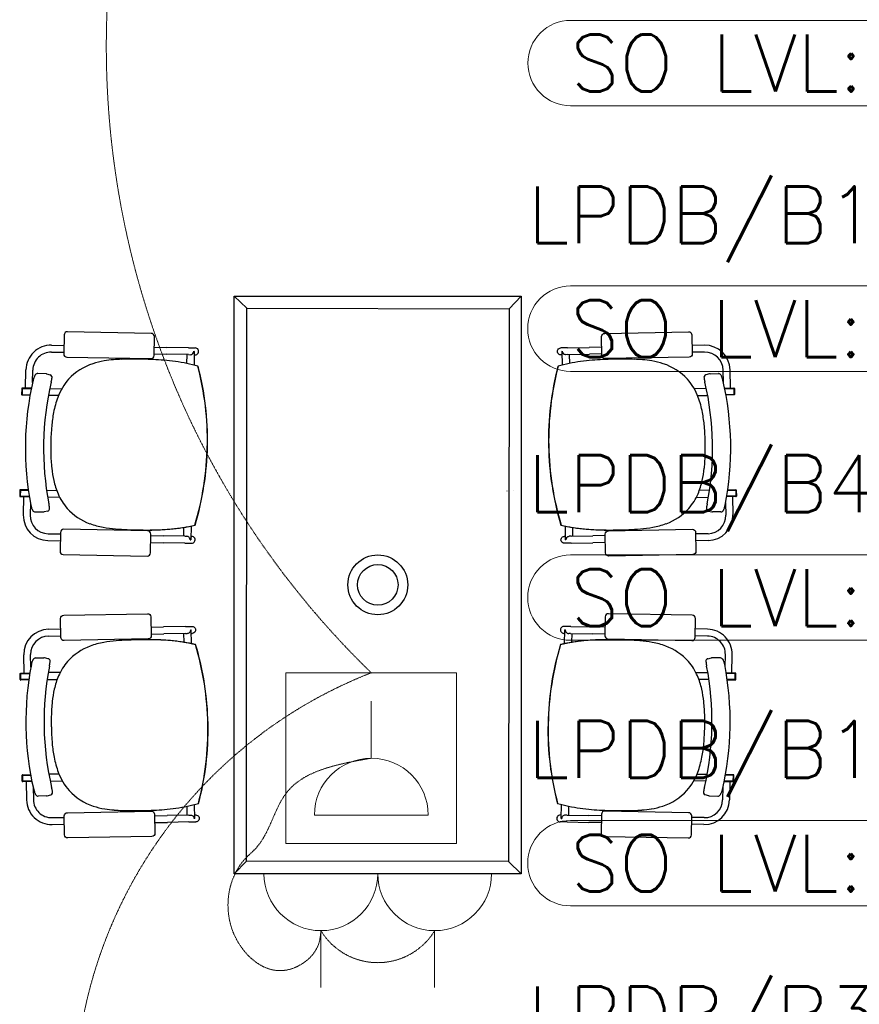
# Model space of a CAD drawing. Header units: millimetres. Extents: x -11575 to 52845, y -36266 to 23021.
# Tile 15 of 184: x 1837 to 4050, y 8050 to 10645. Entities that reach past the tile are written whole.
import ezdxf
from ezdxf.enums import TextEntityAlignment as Align

# ---------------------------------------------------------------- set-up
doc = ezdxf.new("R2010")
doc.units = ezdxf.units.MM
doc.header["$MEASUREMENT"] = 0
doc.linetypes.add('HIDDENX2', pattern=[0.75, 0.5, -0.25])
doc.layers.get('0').update_dxf_attribs({"lineweight": 5})
doc.layers.add('ELEC-SO-LVL-TAG', color=7, linetype='Continuous')
doc.layers.add('GREY SCALE', color=9, linetype='Continuous', true_color=0x808080)
for name, color, linetype, lineweight, true_color in [('GREYSCALE', 9, 'Continuous', 0, 0x808080), ('M-MEP-ELPR-CKT', 7, 'HIDDENX2', 20, 0x960000), ('M-MEP-ELPR-SOCKET', 5, 'Continuous', 20, 0x0000ff)]:
    doc.layers.add(name, color=color, linetype=linetype, lineweight=lineweight, true_color=true_color)
doc.layers.add('M-MEP-ELLG-TEXT', color=7, linetype='Continuous', lineweight=20)
doc.styles.add('ROMANS-100', font='romans.shx')
doc.styles.get("Standard").update_dxf_attribs({"font": 'romans.shx'})

# ---------------------------------------------------------------- blocks, each defined once
blk = doc.blocks.new('FLOOR PLAN')
at = {"layer": 'GREYSCALE', "color": 0, "lineweight": -2}
for p, q in [((2402.4, 9916.9), (2435.9, 9884.8)), ((3159.3, 9916.9), (3127.2, 9883.5)), ((1954, 9814.3), (1953, 9764.7)), ((2183.7, 9818.5), (1962.7, 9822.7)), ((2191.2, 9760.2), (2192.1, 9809.8)), ((3371.9, 9760.2), (3371, 9809.8)), ((3379.4, 9818.5), (3600.5, 9822.7)), ((3609.2, 9814.3), (3610.1, 9764.7)), ((1920.8, 9787.3), (1953.4, 9786.7)), ((3642.3, 9787.3), (3609.7, 9786.7)), ((1920.5, 9769.1), (1953.1, 9768.5)), ((2191.2, 9764.1), (2224.4, 9763.4)), ((2191.6, 9782.2), (2224.7, 9781.6)), ((2281.5, 9762.4), (2224.4, 9763.4)), ((2281.8, 9780.5), (2224.7, 9781.6)), ((2277.4, 9762.4), (2277, 9739.2)), ((2281.5, 9762.4), (2286.4, 9762.3)), ((2281.8, 9780.5), (2299.8, 9780.2)), ((2295.7, 9771.2), (2295.7, 9771.2)), ((2297.1, 9771.1), (2295.7, 9771.2)), ((2297.1, 9771), (2296.4, 9734.8)), ((2297, 9762.1), (2299.5, 9762)), ((2297.1, 9771), (2297.1, 9771)), ((3281.3, 9780.5), (3263.3, 9780.2)), ((3266.2, 9762.1), (3263.6, 9762)), ((3266, 9771.1), (3267.4, 9771.2)), ((3266, 9771), (3266.7, 9734.8)), ((3266, 9771), (3266, 9771)), ((3267.4, 9771.2), (3267.4, 9771.2)), ((3281.6, 9762.4), (3276.7, 9762.3)), ((3281.3, 9780.5), (3338.4, 9781.6)), ((3281.6, 9762.4), (3338.7, 9763.4)), ((3285.7, 9762.4), (3286.1, 9739.2)), ((3371.5, 9782.2), (3338.4, 9781.6)), ((3371.9, 9764.1), (3338.7, 9763.4)), ((3642.6, 9769.1), (3610, 9768.5)), ((1961.4, 9756), (2182.5, 9751.8)), ((2306.7, 9731.9), (2306.7, 9731.9)), ((2307.1, 9731.9), (2307.1, 9731.9)), ((3256, 9731.9), (3256, 9731.9)), ((3256.4, 9731.9), (3256.4, 9731.9)), ((3601.7, 9756), (3380.6, 9751.8)), ((1852.5, 9674), (1853.4, 9722.3)), ((1870.9, 9688.9), (1871.5, 9721.9)), ((1906.2, 9712), (1884.2, 9712.4)), ((1906.2, 9712), (1906.2, 9712)), ((1907.9, 9711.7), (1917.5, 9709.1)), ((3655.2, 9711.7), (3645.6, 9709.1)), ((3656.9, 9712), (3678.9, 9712.4)), ((3656.9, 9712), (3656.9, 9712)), ((3692.2, 9688.9), (3691.6, 9721.9)), ((3710.6, 9674), (3709.7, 9722.3)), ((1919.8, 9689.7), (1919.8, 9689.7)), ((3643.4, 9689.7), (3643.4, 9689.7)), ((1842.1, 9673), (1841.8, 9657.3)), ((1843.3, 9673), (1843, 9657.3)), ((1843, 9657.2), (1843.3, 9657.2)), ((1843, 9656.1), (1864.2, 9655.7)), ((1867.6, 9673.8), (1843.3, 9674.2)), ((1843.6, 9673), (1843.3, 9657.2)), ((1867.4, 9672.6), (1843.3, 9673)), ((1843.3, 9657.2), (1864.4, 9656.8)), ((1843.6, 9673), (1867.4, 9672.6)), ((1939.1, 9654.3), (1912.4, 9654.8)), ((1916, 9672.8), (1947.7, 9672.3)), ((3647.1, 9672.8), (3615.4, 9672.3)), ((3624, 9654.3), (3650.7, 9654.8)), ((3695.5, 9673.8), (3719.8, 9674.2)), ((3719.5, 9673), (3695.7, 9672.6)), ((3695.7, 9672.6), (3719.8, 9673)), ((3719.8, 9657.2), (3698.7, 9656.8)), ((3720.1, 9656.1), (3699, 9655.7)), ((3719.5, 9673), (3719.8, 9657.2)), ((3719.8, 9673), (3720.1, 9657.3)), ((3720.1, 9657.2), (3719.8, 9657.2)), ((3721, 9673), (3721.3, 9657.3)), ((2331.6, 9522), (2331.5, 9522)), ((2331.5, 9522), (2331.6, 9522)), ((2331.5, 9522), (2331.5, 9522)), ((2331.6, 9522), (2332, 9522)), ((2331.6, 9522), (2332, 9522)), ((2331.6, 9522), (2331.6, 9522)), ((2332, 9522), (2332, 9522)), ((3231.5, 9522), (3231.1, 9522)), ((3231.1, 9522), (3231.1, 9522)), ((3231.5, 9522), (3231.1, 9522)), ((3231.5, 9522), (3231.6, 9522)), ((3231.6, 9522), (3231.5, 9522)), ((3231.5, 9522), (3231.5, 9522)), ((3231.6, 9522), (3231.6, 9522)), ((1837.1, 9405.2), (1836.8, 9389.5)), ((1838.3, 9405.2), (1838, 9389.4)), ((1859.4, 9406), (1838.3, 9406.4)), ((1838.6, 9405.2), (1838.3, 9389.4)), ((1859.6, 9404.8), (1838.3, 9405.2)), ((1838.6, 9405.2), (1859.6, 9404.8)), ((1907.7, 9405.1), (1934.3, 9404.6)), ((3121.4, 9403.4), (3121.7, 9403.4)), ((3139.2, 9403.8), (3139.6, 9403.8)), ((3655.4, 9405.1), (3628.8, 9404.6)), ((3724.5, 9405.2), (3703.5, 9404.8)), ((3703.5, 9404.8), (3724.8, 9405.2)), ((3703.7, 9406), (3724.8, 9406.4)), ((3724.5, 9405.2), (3724.8, 9389.4)), ((3724.8, 9405.2), (3725.1, 9389.4)), ((3726, 9405.2), (3726.3, 9389.5)), ((1838, 9389.4), (1838.3, 9389.4)), ((1838, 9388.2), (1862.2, 9387.8)), ((1838.3, 9389.4), (1862, 9389)), ((1847.1, 9388.1), (1846.2, 9339.8)), ((1865, 9372.1), (1864.4, 9339.5)), ((1942.3, 9386.3), (1910.6, 9386.9)), ((3620.8, 9386.3), (3652.5, 9386.9)), ((3698.1, 9372.1), (3698.8, 9339.5)), ((3725.1, 9388.2), (3700.9, 9387.8)), ((3724.8, 9389.4), (3701.1, 9389)), ((3716, 9388.1), (3716.9, 9339.8)), ((3725.1, 9389.4), (3724.8, 9389.4)), ((1866.2, 9365.8), (1866.2, 9365.8)), ((1877.4, 9348.1), (1899.4, 9347.7)), ((1910.8, 9350.2), (1901.1, 9347.9)), ((1901.1, 9347.9), (1901.1, 9347.9)), ((3652.3, 9350.2), (3662, 9347.9)), ((3662, 9347.9), (3662, 9347.9)), ((3685.7, 9348.1), (3663.7, 9347.7)), ((3696.9, 9365.8), (3696.9, 9365.8)), ((1911.5, 9290.5), (1944.1, 9289.9)), ((1944.2, 9294), (1943.3, 9244.4)), ((2174, 9298.2), (1952.9, 9302.4)), ((2268.9, 9307.1), (2268.5, 9283.8)), ((2288.5, 9310.8), (2287.8, 9274.5)), ((3274.6, 9310.8), (3275.3, 9274.5)), ((3294.2, 9307.1), (3294.7, 9283.8)), ((3389.1, 9298.2), (3610.2, 9302.4)), ((3618.9, 9294), (3619.8, 9244.4)), ((3651.6, 9290.5), (3619, 9289.9)), ((1911.2, 9272.4), (1943.8, 9271.8)), ((2181.4, 9239.9), (2182.4, 9289.5)), ((2181.9, 9267.3), (2215.1, 9266.7)), ((2182.3, 9285.4), (2215.4, 9284.8)), ((2272.2, 9265.6), (2215.1, 9266.7)), ((2272.5, 9283.7), (2215.4, 9284.8)), ((2272.2, 9265.6), (2290.2, 9265.3)), ((2272.5, 9283.7), (2277.5, 9283.7)), ((2284.6, 9280), (2284.6, 9280)), ((2286.4, 9274.4), (2287.8, 9274.4)), ((2287.8, 9274.4), (2287.8, 9274.4)), ((2288, 9283.5), (2290.5, 9283.4)), ((3275.1, 9283.5), (3272.6, 9283.4)), ((3290.9, 9265.6), (3273, 9265.3)), ((3275.3, 9274.4), (3275.3, 9274.4)), ((3276.7, 9274.4), (3275.3, 9274.4)), ((3278.6, 9280), (3278.6, 9280)), ((3290.6, 9283.7), (3285.7, 9283.7)), ((3290.6, 9283.7), (3347.7, 9284.8)), ((3290.9, 9265.6), (3348, 9266.7)), ((3380.8, 9285.4), (3347.7, 9284.8)), ((3381.2, 9267.3), (3348, 9266.7)), ((3381.7, 9239.9), (3380.8, 9289.5)), ((3651.9, 9272.4), (3619.3, 9271.8)), ((1951.7, 9235.7), (2172.7, 9231.6)), ((3611.5, 9235.7), (3390.4, 9231.6)), ((1945.6, 9017.2), (1944.6, 9066.8)), ((1953, 9075.5), (2174.1, 9079.7)), ((2182.8, 9071.3), (2183.7, 9021.7)), ((3380.3, 9071.3), (3379.4, 9021.7)), ((3610.1, 9075.5), (3389, 9079.7)), ((3617.5, 9017.2), (3618.5, 9066.8)), ((1912.6, 9038.9), (1945.2, 9039.5)), ((2183.3, 9043.9), (2216.4, 9044.6)), ((2273.6, 9045.6), (2216.4, 9044.6)), ((2273.6, 9045.6), (2291.5, 9046)), ((2285.9, 9031.2), (2285.9, 9031.2)), ((2287.8, 9036.8), (2289.2, 9036.8)), ((2289.2, 9036.8), (2289.2, 9036.8)), ((2289.9, 9000.5), (2289.2, 9036.7)), ((3289.6, 9045.6), (3271.6, 9046)), ((3273.2, 9000.5), (3273.9, 9036.7)), ((3273.9, 9036.8), (3273.9, 9036.8)), ((3275.3, 9036.8), (3273.9, 9036.8)), ((3277.2, 9031.2), (3277.2, 9031.2)), ((3289.6, 9045.6), (3346.7, 9044.6)), ((3379.8, 9043.9), (3346.7, 9044.6)), ((3650.5, 9038.9), (3618, 9039.5)), ((1912.9, 9020.7), (1945.5, 9021.3)), ((2175.3, 9013), (1954.3, 9008.8)), ((2183.6, 9025.8), (2216.8, 9026.4)), ((2273.9, 9027.5), (2216.8, 9026.4)), ((2270.3, 9004.2), (2269.8, 9027.4)), ((2273.9, 9027.5), (2278.8, 9027.6)), ((2289.4, 9027.8), (2291.9, 9027.8)), ((3273.8, 9027.8), (3271.3, 9027.8)), ((3289.2, 9027.5), (3284.3, 9027.6)), ((3289.2, 9027.5), (3346.3, 9026.4)), ((3292.9, 9004.2), (3293.3, 9027.4)), ((3379.5, 9025.8), (3346.3, 9026.4)), ((3387.8, 9013), (3608.8, 9008.8)), ((3650.2, 9020.7), (3617.6, 9021.3)), ((1848.5, 8923.1), (1847.6, 8971.4)), ((1866.3, 8939.1), (1865.7, 8971.7)), ((1878.8, 8963.1), (1900.8, 8963.5)), ((1902.4, 8963.3), (1902.4, 8963.3)), ((1912.2, 8961), (1902.4, 8963.3)), ((3651, 8961), (3660.7, 8963.3)), ((3660.7, 8963.3), (3660.7, 8963.3)), ((3684.3, 8963.1), (3662.3, 8963.5)), ((3696.8, 8939.1), (3697.4, 8971.7)), ((3714.6, 8923.1), (3715.5, 8971.4)), ((1867.5, 8945.4), (1867.5, 8945.4)), ((3695.6, 8945.4), (3695.6, 8945.4)), ((1838.5, 8906), (1838.2, 8921.7)), ((1839.4, 8923), (1863.6, 8923.4)), ((1839.7, 8906), (1839.4, 8921.8)), ((1839.4, 8921.8), (1839.7, 8921.8)), ((1839.7, 8921.8), (1863.4, 8922.2)), ((1840, 8906), (1839.7, 8921.8)), ((1860.9, 8906.4), (1839.7, 8906)), ((1860.8, 8905.2), (1839.7, 8904.8)), ((1840, 8906), (1860.9, 8906.4)), ((1909.1, 8906.1), (1935.7, 8906.6)), ((1943.7, 8924.9), (1911.9, 8924.3)), ((3619.4, 8924.9), (3651.2, 8924.3)), ((3654.1, 8906.1), (3627.4, 8906.6)), ((3723.8, 8923), (3699.5, 8923.4)), ((3723.4, 8921.8), (3699.7, 8922.2)), ((3723.1, 8906), (3702.2, 8906.4)), ((3702.2, 8906.4), (3723.4, 8906)), ((3702.3, 8905.2), (3723.4, 8904.8)), ((3723.1, 8906), (3723.4, 8921.8)), ((3723.7, 8921.8), (3723.4, 8921.8)), ((3723.5, 8906), (3723.8, 8921.8)), ((3724.6, 8906), (3724.9, 8921.7)), ((2332.9, 8789.2), (2332.8, 8789.2)), ((2332.8, 8789.2), (2332.9, 8789.2)), ((2332.8, 8789.2), (2332.8, 8789.2)), ((2332.9, 8789.2), (2333.4, 8789.2)), ((2332.9, 8789.2), (2333.4, 8789.2)), ((2332.9, 8789.2), (2332.9, 8789.2)), ((2333.4, 8789.2), (2333.4, 8789.2)), ((3230.2, 8789.2), (3229.7, 8789.2)), ((3229.7, 8789.2), (3229.7, 8789.2)), ((3230.2, 8789.2), (3229.7, 8789.2)), ((3230.2, 8789.2), (3230.3, 8789.2)), ((3230.3, 8789.2), (3230.2, 8789.2)), ((3230.2, 8789.2), (3230.2, 8789.2)), ((3230.3, 8789.2), (3230.3, 8789.2)), ((1843.5, 8638.2), (1843.2, 8653.9)), ((1844.4, 8655.2), (1865.5, 8655.6)), ((1844.7, 8638.2), (1844.4, 8654)), ((1844.4, 8654), (1844.7, 8654)), ((1844.7, 8654), (1865.7, 8654.4)), ((1845, 8638.2), (1844.7, 8654)), ((1940.4, 8657), (1913.8, 8656.5)), ((3622.7, 8657), (3649.3, 8656.5)), ((3718.4, 8654), (3697.4, 8654.4)), ((3718.7, 8655.2), (3697.6, 8655.6)), ((3718.1, 8638.2), (3718.4, 8654)), ((3718.4, 8638.2), (3718.7, 8654)), ((3718.7, 8654), (3718.4, 8654)), ((3719.6, 8638.2), (3719.9, 8653.9)), ((1868.8, 8638.6), (1844.7, 8638.2)), ((1869, 8637.5), (1844.7, 8637)), ((1845, 8638.2), (1868.8, 8638.6)), ((1853.8, 8637.2), (1854.7, 8588.9)), ((1872.3, 8622.3), (1872.9, 8589.3)), ((1917.4, 8638.4), (1949.1, 8639)), ((1921.1, 8621.5), (1921.1, 8621.5)), ((3645.7, 8638.4), (3614, 8639)), ((3642, 8621.5), (3642, 8621.5)), ((3690.8, 8622.3), (3690.2, 8589.3)), ((3694.1, 8637.5), (3718.4, 8637)), ((3718.1, 8638.2), (3694.3, 8638.6)), ((3694.3, 8638.6), (3718.4, 8638.2)), ((3709.3, 8637.2), (3708.4, 8588.9)), ((1907.6, 8599.2), (1885.6, 8598.8)), ((1907.6, 8599.2), (1907.6, 8599.2)), ((1909.3, 8599.5), (1918.9, 8602.2)), ((3653.9, 8599.5), (3644.2, 8602.2)), ((3655.5, 8599.2), (3655.5, 8599.2)), ((3655.5, 8599.2), (3677.5, 8598.8)), ((2278.8, 8548.8), (2278.4, 8572)), ((2298.5, 8540.2), (2297.8, 8576.4)), ((2308, 8579.3), (2308, 8579.3)), ((2308.5, 8579.3), (2308.5, 8579.3)), ((3254.7, 8579.3), (3254.7, 8579.3)), ((3255.1, 8579.3), (3255.1, 8579.3)), ((3264.6, 8540.2), (3265.3, 8576.4)), ((3284.3, 8548.8), (3284.8, 8572)), ((1921.9, 8542.1), (1954.5, 8542.7)), ((1955.3, 8496.9), (1954.4, 8546.5)), ((1962.8, 8555.2), (2183.8, 8559.4)), ((2192.5, 8551), (2193.5, 8501.4)), ((2192.6, 8547.2), (2225.7, 8547.8)), ((2282.9, 8548.9), (2225.7, 8547.8)), ((2282.9, 8548.9), (2287.8, 8549)), ((2298.5, 8540.1), (2297.1, 8540)), ((2297.1, 8540), (2297.1, 8540)), ((2298.3, 8549.1), (2300.8, 8549.2)), ((2298.5, 8540.2), (2298.5, 8540.2)), ((3264.8, 8549.1), (3262.3, 8549.2)), ((3264.6, 8540.2), (3264.6, 8540.2)), ((3264.6, 8540.1), (3266, 8540)), ((3266, 8540), (3266, 8540)), ((3280.2, 8548.9), (3275.3, 8549)), ((3280.2, 8548.9), (3337.4, 8547.8)), ((3370.5, 8547.2), (3337.4, 8547.8)), ((3370.6, 8551), (3369.6, 8501.4)), ((3600.3, 8555.2), (3379.3, 8559.4)), ((3607.8, 8496.9), (3608.7, 8546.5)), ((3641.2, 8542.1), (3608.6, 8542.7)), ((1922.2, 8523.9), (1954.8, 8524.6)), ((2193, 8529), (2226.1, 8529.6)), ((2283.2, 8530.7), (2226.1, 8529.6)), ((2283.2, 8530.7), (2301.2, 8531)), ((3279.9, 8530.7), (3261.9, 8531)), ((3279.9, 8530.7), (3337, 8529.6)), ((3370.2, 8529), (3337, 8529.6)), ((3640.9, 8523.9), (3608.3, 8524.6)), ((2185.1, 8492.7), (1964, 8488.6)), ((3378, 8492.7), (3599.1, 8488.6)), ((2402.4, 8394.3), (2434.5, 8427.7)), ((3159.3, 8394.3), (3125.9, 8426.4))]:
    blk.add_line(p, q, dxfattribs=at)
at = {"layer": 'GREYSCALE', "color": 0, "lineweight": -2, "ltscale": 3}
for p, q in [((2402.4, 8394.3), (2402.4, 9916.9)), ((2402.4, 9916.9), (3159.3, 9916.9)), ((3159.3, 9916.9), (3159.3, 8394.3)), ((2434.5, 8427.7), (2435.9, 9884.8)), ((2435.9, 9884.8), (3127.2, 9883.5)), ((3127.2, 9883.5), (3125.9, 8426.4)), ((3125.9, 8426.4), (2434.5, 8427.7)), ((3159.3, 8394.3), (2402.4, 8394.3))]:
    blk.add_line(p, q, dxfattribs=at)
at = {"layer": 'GREYSCALE', "color": 0, "lineweight": -2}
for radius in [78.9, 53.5]:
    blk.add_circle((2780.9, 9155.6), radius, dxfattribs=at)
for centre, radius, start, end in [((1919.6, 9721), 66.2, 88.9265, 178.9265), ((3643.5, 9721), 66.2, 1.0735, 91.0735), ((1919.6, 9721), 48.1, 88.9265, 178.9265), ((2286.4, 9771.5), 9.3, 320.9874, 357.9711), ((2287.6, 9771.2), 9.56, 358.9475, 359.7303), ((3275.5, 9771.2), 9.56, 180.2697, 181.0525), ((3276.7, 9771.5), 9.3, 182.0289, 219.0126), ((3643.5, 9721), 48.1, 1.0735, 91.0735), ((2076.7, 9595), 151.1, 108.1843, 137.222), ((2091.1, 9552.8), 195.7, 99.2671, 108.338), ((2105.4, 9469.5), 280.2, 94.3147, 99.3977), ((2118.2, 9312.9), 437.4, 91.6736, 94.4417), ((2131, 8912.5), 837.9, 90.1534, 91.7475), ((2135.4, 8120.4), 1630, 89.0925, 90.2359), ((2148.1, 8910.1), 840.3, 85.3044, 89.1073), ((2174.3, 9226.1), 523.2, 78.6185, 85.3302), ((2191.2, 9318.7), 429, 74.3859, 78.3839), ((1556.3, 9536.6), 775.4, 358.9261, 14.5947), ((1557.2, 9536.5), 774.9, 358.9265, 14.6045), ((4005.9, 9536.5), 774.9, 165.3955, 181.0735), ((4006.8, 9536.6), 775.4, 165.4053, 181.0739), ((3371.9, 9318.7), 429, 101.6161, 105.6141), ((3388.8, 9226.1), 523.2, 94.6698, 101.3815), ((3415, 8910.1), 840.3, 90.8927, 94.6956), ((3427.7, 8120.4), 1630, 89.7641, 90.9075), ((3432.2, 8912.5), 837.9, 88.2525, 89.8466), ((3444.9, 9312.9), 437.4, 85.5583, 88.3264), ((3457.7, 9469.5), 280.2, 80.6023, 85.6853), ((3472, 9552.8), 195.7, 71.662, 80.7329), ((3486.4, 9595), 151.1, 42.778, 71.8157), ((1902.8, 9692.5), 29.9, 152.0682, 155.8404), ((1892.1, 9698.3), 17.8, 142.723, 152.4252), ((1886.1, 9702.8), 10.2, 128.9502, 142.5963), ((1884.3, 9705), 7.45, 105.0289, 128.8658), ((1884.1, 9705.5), 6.85, 89.0641, 104.6131), ((1906.1, 9705.3), 6.68, 74.5299, 88.8862), ((1915.8, 9703.1), 6.23, 16.0111, 74.3109), ((3647.3, 9703.1), 6.23, 105.6891, 163.9889), ((3657, 9705.3), 6.68, 91.1138, 105.4701), ((3679, 9705.5), 6.85, 75.3869, 90.9359), ((3678.8, 9705), 7.45, 51.1342, 74.9711), ((3677, 9702.8), 10.2, 37.4037, 51.0498), ((3671, 9698.3), 17.8, 27.5748, 37.277), ((3660.3, 9692.5), 29.9, 24.1596, 27.9318), ((2636.6, 9516.1), 784.9, 166.812, 191.041), ((1930.8, 9681.5), 60, 160.729, 166.8631), ((1915.7, 9686.8), 44, 155.9491, 160.6912), ((2663.6, 9515.6), 764, 166.8281, 191.0249), ((1627.3, 9758.2), 300.4, 346.8112, 347.4321), ((1725.8, 9736.3), 199.5, 347.412, 348.2764), ((1816.3, 9717.6), 107.1, 348.2346, 349.6353), ((1875.5, 9706.8), 46.9, 349.6217, 351.6847), ((1914.6, 9702.7), 7.53, 359.9191, 16.0863), ((1896.7, 9703.8), 25.5, 351.5581, 354.8684), ((1909.9, 9702.6), 12.2, 354.8025, 0.4001), ((2080, 9597.2), 152, 138.6539, 159.8734), ((3483.2, 9597.2), 152, 20.1266, 41.3461), ((3648.5, 9702.7), 7.53, 163.9137, 180.0809), ((3653.2, 9702.6), 12.2, 179.5999, 185.1975), ((3666.4, 9703.8), 25.5, 185.1316, 188.4419), ((3687.6, 9706.8), 46.9, 188.3153, 190.3783), ((3746.8, 9717.6), 107.1, 190.3647, 191.7654), ((3837.3, 9736.3), 199.5, 191.7236, 192.588), ((3935.8, 9758.2), 300.4, 192.5679, 193.1888), ((2899.5, 9515.6), 764, 348.9751, 13.1719), ((3647.4, 9686.8), 44, 19.3088, 24.0509), ((3632.3, 9681.5), 60, 13.1369, 19.271), ((2926.6, 9516.1), 784.9, 348.959, 13.188), ((1843, 9657.3), 1.21, 178.9265, 268.9265), ((1843.3, 9673), 1.21, 88.9265, 178.9265), ((3719.8, 9673), 1.21, 1.0735, 91.0735), ((3720.1, 9657.3), 1.21, 271.0735, 1.0735), ((2161.5, 9565.8), 239.4, 159.5209, 169.3537), ((3401.6, 9565.8), 239.4, 10.6463, 20.4791), ((2290, 9541), 370.3, 169.269, 174.9366), ((3273.1, 9541), 370.3, 5.0634, 10.731), ((2542.5, 9519.9), 623.7, 175.0477, 179.0922), ((3020.6, 9519.9), 623.7, 0.9078, 4.9523), ((2571.2, 9515.9), 652.5, 178.7823, 181.1843), ((2991.9, 9515.9), 652.5, 358.8157, 1.2177), ((2347.9, 9509.4), 429.2, 180.936, 186.2036), ((1556.2, 9536.6), 775.4, 343.2584, 358.9268), ((1556.3, 9536.6), 775.4, 343.2584, 358.9268), ((1557.2, 9536.5), 774.9, 343.2485, 358.9266), ((4005.9, 9536.5), 774.9, 181.0734, 196.7515), ((4006.8, 9536.6), 775.4, 181.0732, 196.7416), ((4006.9, 9536.6), 775.4, 181.0732, 196.7416), ((3215.2, 9509.4), 429.2, 353.7964, 359.064), ((2205.8, 9493.6), 286.1, 186.1307, 192.6925), ((3357.3, 9493.6), 286.1, 347.3075, 353.8693), ((2120.2, 9473.6), 198.3, 192.4771, 203.1261), ((3442.9, 9473.6), 198.3, 336.8739, 347.5229), ((1838.3, 9405.2), 1.21, 88.9265, 178.9265), ((2068.5, 9450.8), 141.7, 202.8722, 221.2734), ((3494.7, 9450.8), 141.7, 318.7266, 337.1278), ((3724.8, 9405.2), 1.21, 1.0735, 91.0735), ((1838, 9389.5), 1.21, 178.9265, 268.9265), ((1635.3, 9315.1), 283.8, 10.081, 11.0511), ((3927.9, 9315.1), 283.8, 168.9489, 169.919), ((3725.1, 9389.5), 1.21, 271.0735, 1.0735), ((1924.6, 9377.1), 59.5, 190.9626, 197.1543), ((1908.5, 9372.1), 42.7, 197.0808, 201.9625), ((1895.7, 9366.9), 28.8, 201.984, 205.9273), ((1888.4, 9363.3), 20.7, 205.816, 210.8836), ((1881.8, 9359.3), 13, 210.7123, 219.8212), ((1878.6, 9356.6), 8.76, 219.5197, 236.0357), ((1877.6, 9355.1), 6.97, 235.9805, 268.6378), ((1899.5, 9354.4), 6.68, 268.9603, 283.3271), ((1909.3, 9356.3), 6.28, 283.7183, 350.7242), ((1769.4, 9339), 147.5, 8.9675, 10.0698), ((1846.8, 9351.1), 69.2, 7.0459, 9.0332), ((1881.8, 9355.5), 33.9, 4.3976, 6.9727), ((1906.9, 9356.8), 8.76, 349.9847, 358.9295), ((1899.7, 9356.9), 16, 359.1984, 4.2965), ((2074.8, 9459.9), 152.6, 222.2672, 249.5736), ((3488.3, 9459.9), 152.6, 290.4264, 317.7328), ((3681.3, 9355.5), 33.9, 173.0273, 175.6024), ((3663.4, 9356.9), 16, 175.7035, 180.8016), ((3656.2, 9356.8), 8.76, 181.0705, 190.0153), ((3653.8, 9356.3), 6.28, 189.2758, 256.2817), ((3716.3, 9351.1), 69.2, 170.9668, 172.9541), ((3793.7, 9339), 147.5, 169.9302, 171.0325), ((3663.6, 9354.4), 6.68, 256.6729, 271.0397), ((3685.5, 9355.1), 6.97, 271.3622, 304.0195), ((3684.5, 9356.6), 8.76, 303.9643, 320.4803), ((3681.3, 9359.3), 13, 320.1788, 329.2877), ((3674.7, 9363.3), 20.7, 329.1164, 334.184), ((3667.4, 9366.9), 28.8, 334.0727, 338.016), ((3654.6, 9372.1), 42.7, 338.0375, 342.9192), ((3638.5, 9377.1), 59.5, 342.8457, 349.0374), ((1912.4, 9338.6), 66.2, 178.9265, 268.9265), ((1912.4, 9338.6), 48.1, 178.9265, 268.9265), ((2092.5, 9508.3), 204, 249.666, 260.0159), ((3470.6, 9508.3), 204, 279.9841, 290.334), ((3650.7, 9338.6), 48.1, 271.0735, 1.0735), ((3650.7, 9338.6), 66.2, 271.0735, 1.0735), ((2116.2, 9642.7), 340.6, 260.0021, 265.5244), ((2150.3, 10066.7), 765.9, 265.4613, 267.7503), ((2181.4, 10723.1), 1423, 267.534, 268.8437), ((2182.1, 10719.1), 1419.1, 267.8615, 268.3462), ((2172.6, 10316), 1015.8, 268.2255, 270.1482), ((2171.3, 10194.2), 894, 268.8101, 271.1738), ((2171.4, 10138.4), 838.3, 268.8013, 272.2228), ((2173.6, 10064.9), 764.7, 270.1211, 272.516), ((2178.5, 9917.8), 617.6, 271.0297, 275.508), ((2180.9, 9886.6), 586.2, 272.2489, 275.5185), ((2181.4, 9890), 589.7, 272.5018, 275.0017), ((2195.1, 9751.1), 450.1, 274.8032, 283.3746), ((2195.8, 9745.7), 444.6, 275.3588, 283.4013), ((2195.6, 9746.3), 445.2, 275.4343, 283.3944), ((3368, 9751.1), 450.1, 256.6254, 265.1968), ((3367.3, 9745.7), 444.6, 256.5987, 264.6412), ((3367.5, 9746.3), 445.2, 256.6056, 264.5657), ((3384.6, 9917.8), 617.6, 264.492, 268.9703), ((3382.2, 9886.6), 586.2, 264.4815, 267.7511), ((3381.7, 9890), 589.7, 264.9983, 267.4982), ((3389.5, 10064.9), 764.7, 267.484, 269.8789), ((3391.7, 10138.4), 838.3, 267.7772, 271.1987), ((3391.8, 10194.2), 894, 268.8262, 271.1899), ((3390.5, 10316), 1015.8, 269.8518, 271.7745), ((3381.7, 10723.1), 1423, 271.1563, 272.466), ((3381, 10719.1), 1419.1, 271.6538, 272.1385), ((3412.8, 10066.7), 765.9, 272.2497, 274.5387), ((3446.9, 9642.7), 340.6, 274.4756, 279.9979), ((2277.1, 9274.4), 9.32, 359.9132, 36.8343), ((2278.7, 9274.7), 9.08, 358.1019, 358.9263), ((3284.4, 9274.7), 9.08, 181.0737, 181.8981), ((3286, 9274.4), 9.32, 143.1657, 180.0868), ((1913.8, 8972.6), 66.2, 91.0735, 181.0735), ((2278.5, 9036.8), 9.32, 323.1657, 0.0868), ((2280.1, 9036.5), 9.08, 1.0737, 1.8981), ((3283, 9036.5), 9.08, 178.1019, 178.9263), ((3284.6, 9036.8), 9.32, 179.9132, 216.8343), ((3649.3, 8972.6), 66.2, 358.9265, 88.9265), ((1913.8, 8972.6), 48.1, 91.0735, 181.0735), ((2117.6, 8668.5), 340.6, 94.4756, 99.9979), ((2151.6, 8244.5), 765.9, 92.2497, 94.5387), ((2182.8, 7588.1), 1423, 91.1563, 92.466), ((2183.4, 7592.1), 1419.1, 91.6538, 92.1385), ((2173.9, 7995.3), 1015.8, 89.8518, 91.7745), ((2172.7, 8117), 894, 88.8262, 91.1899), ((2172.8, 8172.8), 838.3, 87.7772, 91.1987), ((2174.9, 8246.4), 764.7, 87.484, 89.8789), ((2179.9, 8393.4), 617.6, 84.492, 88.9703), ((2182.3, 8424.7), 586.2, 84.4815, 87.7511), ((2182.8, 8421.2), 589.7, 84.9983, 87.4982), ((2196.5, 8560.2), 450.1, 76.6254, 85.1968), ((2197.2, 8565.5), 444.6, 76.5987, 84.6412), ((2197, 8565), 445.2, 76.6056, 84.5657), ((3366.6, 8560.2), 450.1, 94.8032, 103.3746), ((3366, 8565.5), 444.6, 95.3588, 103.4013), ((3366.1, 8565), 445.2, 95.4343, 103.3944), ((3383.2, 8393.4), 617.6, 91.0297, 95.508), ((3380.8, 8424.7), 586.2, 92.2489, 95.5185), ((3380.3, 8421.2), 589.7, 92.5018, 95.0017), ((3388.2, 8246.4), 764.7, 90.1211, 92.516), ((3390.3, 8172.8), 838.3, 88.8013, 92.2228), ((3390.5, 8117), 894, 88.8101, 91.1738), ((3389.2, 7995.3), 1015.8, 88.2255, 90.1482), ((3380.3, 7588.1), 1423, 87.534, 88.8437), ((3379.7, 7592.1), 1419.1, 87.8615, 88.3462), ((3411.5, 8244.5), 765.9, 85.4613, 87.7503), ((3445.5, 8668.5), 340.6, 80.0021, 85.5244), ((3649.3, 8972.6), 48.1, 358.9265, 88.9265), ((2076.2, 8851.3), 152.6, 110.4264, 137.7328), ((2093.9, 8803), 204, 99.9841, 110.334), ((1557.6, 8774.7), 775.4, 1.0732, 16.7416), ((1557.7, 8774.7), 775.4, 1.0732, 16.7416), ((1558.6, 8774.7), 774.9, 1.0734, 16.7515), ((4004.5, 8774.7), 774.9, 163.2485, 178.9266), ((4005.4, 8774.7), 775.4, 163.2584, 178.9268), ((4005.5, 8774.7), 775.4, 163.2584, 178.9268), ((3469.3, 8803), 204, 69.666, 80.0159), ((3486.9, 8851.3), 152.6, 42.2672, 69.5736), ((1909.9, 8939.1), 42.7, 158.0375, 162.9192), ((1897.1, 8944.3), 28.8, 154.0727, 158.016), ((1889.7, 8947.9), 20.7, 149.1164, 154.184), ((1883.1, 8951.9), 13, 140.1788, 149.2877), ((1879.9, 8954.6), 8.76, 123.9643, 140.4803), ((1878.9, 8956.1), 6.97, 91.3622, 124.0195), ((1900.9, 8956.8), 6.68, 76.6729, 91.0397), ((1910.7, 8954.9), 6.28, 9.2758, 76.2817), ((1883.2, 8955.7), 33.9, 353.0273, 355.6024), ((1908.2, 8954.4), 8.76, 1.0705, 10.0153), ((1901, 8954.3), 16, 355.7035, 0.8016), ((2069.8, 8860.4), 141.7, 138.7266, 157.1278), ((3493.3, 8860.4), 141.7, 22.8722, 41.2734), ((3654.9, 8954.4), 8.76, 169.9847, 178.9295), ((3662.1, 8954.3), 16, 179.1984, 184.2965), ((3652.4, 8954.9), 6.28, 103.7183, 170.7242), ((3680, 8955.7), 33.9, 184.3976, 186.9727), ((3662.2, 8956.8), 6.68, 88.9603, 103.3271), ((3684.2, 8956.1), 6.97, 55.9805, 88.6378), ((3683.2, 8954.6), 8.76, 39.5197, 56.0357), ((3680, 8951.9), 13, 30.7123, 39.8212), ((3673.4, 8947.9), 20.7, 25.816, 30.8836), ((3666, 8944.3), 28.8, 21.984, 25.9273), ((3653.2, 8939.1), 42.7, 17.0808, 21.9625), ((2637.9, 8795.1), 784.9, 168.959, 193.188), ((1925.9, 8934.1), 59.5, 162.8457, 169.0374), ((2665, 8795.6), 764, 168.9751, 193.1719), ((1636.6, 8996.1), 283.8, 348.9489, 349.919), ((1770.8, 8972.2), 147.5, 349.9302, 351.0325), ((1848.1, 8960.1), 69.2, 350.9668, 352.9541), ((2898.1, 8795.6), 764, 346.8281, 11.0249), ((3715, 8960.1), 69.2, 187.0459, 189.0332), ((3792.3, 8972.2), 147.5, 188.9675, 190.0698), ((3926.5, 8996.1), 283.8, 190.081, 191.0511), ((2925.2, 8795.1), 784.9, 346.812, 11.041), ((3637.2, 8934.1), 59.5, 10.9626, 17.1543), ((1839.4, 8921.8), 1.21, 91.0735, 181.0735), ((1839.7, 8906), 1.21, 181.0735, 271.0735), ((2121.6, 8837.6), 198.3, 156.8739, 167.5229), ((3441.5, 8837.6), 198.3, 12.4771, 23.1261), ((3723.4, 8906), 1.21, 268.9265, 358.9265), ((3723.7, 8921.8), 1.21, 358.9265, 88.9265), ((2207.1, 8817.6), 286.1, 167.3075, 173.8693), ((3356, 8817.6), 286.1, 6.1307, 12.6925), ((2349.3, 8801.8), 429.2, 173.7964, 179.064), ((3213.8, 8801.8), 429.2, 0.936, 6.2036), ((2572.5, 8795.3), 652.5, 178.8157, 181.2177), ((2990.6, 8795.3), 652.5, 358.7823, 1.1843), ((2543.9, 8791.3), 623.7, 180.9078, 184.9523), ((1557.7, 8774.7), 775.4, 345.4053, 1.0739), ((1558.6, 8774.7), 774.9, 345.3955, 1.0735), ((4004.5, 8774.7), 774.9, 178.9265, 194.6045), ((4005.4, 8774.7), 775.4, 178.9261, 194.5947), ((3019.3, 8791.3), 623.7, 355.0477, 359.0922), ((2291.3, 8770.2), 370.3, 185.0634, 190.731), ((3271.8, 8770.2), 370.3, 349.269, 354.9366), ((2162.9, 8745.5), 239.4, 190.6463, 200.4791), ((3400.2, 8745.5), 239.4, 339.5209, 349.3537), ((1844.4, 8653.9), 1.21, 91.0735, 181.0735), ((2081.3, 8714), 152, 200.1266, 221.3461), ((3481.8, 8714), 152, 318.6539, 339.8734), ((3718.7, 8653.9), 1.21, 358.9265, 88.9265), ((1844.7, 8638.2), 1.21, 181.0735, 271.0735), ((1932.2, 8629.7), 60, 193.1369, 199.271), ((1628.6, 8553), 300.4, 12.5679, 13.1888), ((1727.2, 8574.9), 199.5, 11.7236, 12.588), ((3836, 8574.9), 199.5, 167.412, 168.2764), ((3934.5, 8553), 300.4, 166.8112, 167.4321), ((3631, 8629.7), 60, 340.729, 346.8631), ((3718.4, 8638.2), 1.21, 268.9265, 358.9265), ((1917, 8624.4), 44, 199.3088, 204.0509), ((1904.2, 8618.7), 29.9, 204.1596, 207.9318), ((1893.5, 8612.9), 17.8, 207.5748, 217.277), ((1887.4, 8608.4), 10.2, 217.4037, 231.0498), ((1885.7, 8606.2), 7.45, 231.1342, 254.9711), ((1885.5, 8605.7), 6.85, 255.3869, 270.9359), ((1907.5, 8605.9), 6.68, 271.1138, 285.4701), ((1917.2, 8608.1), 6.23, 285.6891, 343.9889), ((1817.6, 8593.6), 107.1, 10.3647, 11.7654), ((1876.9, 8604.4), 46.9, 8.3153, 10.3783), ((1916, 8608.5), 7.53, 343.9137, 0.0809), ((1898.1, 8607.4), 25.5, 5.1316, 8.4419), ((1911.2, 8608.6), 12.2, 359.5999, 5.1975), ((2078.1, 8716.2), 151.1, 222.778, 251.8157), ((3485, 8716.2), 151.1, 288.1843, 317.222), ((3651.9, 8608.6), 12.2, 174.8025, 180.4001), ((3647.2, 8608.5), 7.53, 179.9191, 196.0863), ((3665.1, 8607.4), 25.5, 171.5581, 174.8684), ((3686.2, 8604.4), 46.9, 169.6217, 171.6847), ((3645.9, 8608.1), 6.23, 196.0111, 254.3109), ((3745.5, 8593.6), 107.1, 168.2346, 169.6353), ((3655.6, 8605.9), 6.68, 254.5299, 268.8862), ((3677.6, 8605.7), 6.85, 269.0641, 284.6131), ((3677.4, 8606.2), 7.45, 285.0289, 308.8658), ((3675.7, 8608.4), 10.2, 308.9502, 322.5963), ((3669.6, 8612.9), 17.8, 322.723, 332.4252), ((3658.9, 8618.7), 29.9, 332.0682, 335.8404), ((3646.1, 8624.4), 44, 335.9491, 340.6912), ((1921, 8590.2), 66.2, 181.0735, 271.0735), ((1921, 8590.2), 48.1, 181.0735, 271.0735), ((2092.5, 8758.4), 195.7, 251.662, 260.7329), ((2106.8, 8841.7), 280.2, 260.6023, 265.6853), ((2149.5, 9401.1), 840.3, 270.8927, 274.6956), ((2175.7, 9085.2), 523.2, 274.6698, 281.3815), ((2192.6, 8992.5), 429, 281.6161, 285.6141), ((3370.5, 8992.5), 429, 254.3859, 258.3839), ((3387.4, 9085.2), 523.2, 258.6185, 265.3302), ((3413.6, 9401.1), 840.3, 265.3044, 269.1073), ((3456.4, 8841.7), 280.2, 274.3147, 279.3977), ((3470.6, 8758.4), 195.7, 279.2671, 288.338), ((3642.1, 8590.2), 66.2, 268.9265, 358.9265), ((3642.1, 8590.2), 48.1, 268.9265, 358.9265), ((2119.5, 8998.3), 437.4, 265.5583, 268.3264), ((2132.3, 9398.7), 837.9, 268.2525, 269.8466), ((2136.8, 10190.8), 1630, 269.7641, 270.9075), ((2287.8, 8539.7), 9.3, 2.0289, 39.0126), ((2288.9, 8540), 9.56, 0.2697, 1.0525), ((3274.2, 8540), 9.56, 178.9475, 179.7303), ((3275.3, 8539.7), 9.3, 140.9874, 177.9711), ((3426.3, 10190.8), 1630, 269.0925, 270.2359), ((3430.8, 9398.7), 837.9, 270.1534, 271.7475), ((3443.6, 8998.3), 437.4, 271.6736, 274.4417)]:
    blk.add_arc(centre, radius, start, end, dxfattribs=at)
for centre, major_axis, ratio, start_param, end_param in [((1962.6, 9814.1), (-5.99, 6.22), 0.992436, -0.781602, 0.781602), ((2183.5, 9809.9), (-6.22, -5.99), 0.992436, 2.359991, 3.923195), ((1961.6, 9764.6), (-6.22, -5.99), 0.992436, -0.781602, 0.781602), ((2182.6, 9760.4), (-5.99, 6.22), 0.992436, 2.359991, 3.923195), ((2286.6, 9771.3), (0.17, 9.07), 0.999507, 3.141593, 4.052444), ((2299.6, 9771.1), (-0.17, -9.07), 0.999507, 0, 3.141593), ((1952.8, 9293.8), (5.99, -6.22), 0.992436, 2.359991, 3.923195), ((2173.7, 9289.6), (6.22, 5.99), 0.992436, -0.781602, 0.781602), ((2277.3, 9274.6), (-0.17, -9.07), 0.999507, 2.230741, 3.141593), ((2290.3, 9274.3), (-0.17, -9.07), 0.999507, 0, 3.141593), ((1951.9, 9244.3), (6.22, 5.99), 0.992436, 2.359991, 3.923195), ((2172.8, 9240.2), (5.99, -6.22), 0.992436, -0.781602, 0.781602), ((3388.9, 9071), (-5.99, 6.22), 0.992436, -0.781602, 0.781602), ((3609.9, 9066.9), (-6.22, -5.99), 0.992436, 2.359991, 3.923195), ((3271.4, 9036.9), (0.17, 9.07), 0.999507, 0, 3.141593), ((3284.5, 9036.6), (0.17, 9.07), 0.999507, 2.230741, 3.141593), ((3388, 9021.6), (-6.22, -5.99), 0.992436, -0.781602, 0.781602), ((3608.9, 9017.4), (-5.99, 6.22), 0.992436, 2.359991, 3.923195), ((3262.1, 8540.1), (0.17, 9.07), 0.999507, 0, 3.141593), ((3275.1, 8539.9), (-0.17, -9.07), 0.999507, 3.141593, 4.052444), ((3379.2, 8550.8), (5.99, -6.22), 0.992436, 2.359991, 3.923195), ((3600.1, 8546.6), (6.22, 5.99), 0.992436, -0.781602, 0.781602), ((3378.2, 8501.3), (6.22, 5.99), 0.992436, 2.359991, 3.923195), ((3599.2, 8497.2), (5.99, -6.22), 0.992436, -0.781602, 0.781602)]:
    blk.add_ellipse(centre, major_axis=major_axis, ratio=ratio, start_param=start_param, end_param=end_param, dxfattribs=at)
at = {"layer": 'GREYSCALE', "color": 0, "lineweight": -2, "extrusion": (0, 0, -1)}
for centre, major_axis, ratio, start_param, end_param in [((3379.6, 9809.9), (6.22, -5.99), 0.992436, 2.359991, 3.923195), ((3600.5, 9814.1), (5.99, 6.22), 0.992436, -0.781602, 0.781602), ((3263.5, 9771.1), (0.17, -9.07), 0.999507, 0, 3.141593), ((3276.5, 9771.3), (-0.17, 9.07), 0.999507, 3.141593, 4.052444), ((3380.5, 9760.4), (5.99, 6.22), 0.992436, 2.359991, 3.923195), ((3601.5, 9764.6), (6.22, -5.99), 0.992436, -0.781602, 0.781602), ((3389.4, 9289.6), (-6.22, 5.99), 0.992436, -0.781602, 0.781602), ((3610.3, 9293.8), (-5.99, -6.22), 0.992436, 2.359991, 3.923195), ((3272.8, 9274.3), (0.17, -9.07), 0.999507, 0, 3.141593), ((3285.8, 9274.6), (0.17, -9.07), 0.999507, 2.230741, 3.141593), ((3390.3, 9240.2), (-5.99, -6.22), 0.992436, -0.781602, 0.781602), ((3611.2, 9244.3), (-6.22, 5.99), 0.992436, 2.359991, 3.923195), ((1953.3, 9066.9), (6.22, -5.99), 0.992436, 2.359991, 3.923195), ((2174.2, 9071), (5.99, 6.22), 0.992436, -0.781602, 0.781602), ((2278.7, 9036.6), (-0.17, 9.07), 0.999507, 2.230741, 3.141593), ((2291.7, 9036.9), (-0.17, 9.07), 0.999507, 0, 3.141593), ((1954.2, 9017.4), (5.99, 6.22), 0.992436, 2.359991, 3.923195), ((2175.1, 9021.6), (6.22, -5.99), 0.992436, -0.781602, 0.781602), ((1963, 8546.6), (-6.22, 5.99), 0.992436, -0.781602, 0.781602), ((2183.9, 8550.8), (-5.99, -6.22), 0.992436, 2.359991, 3.923195), ((2288, 8539.9), (0.17, -9.07), 0.999507, 3.141593, 4.052444), ((2301, 8540.1), (-0.17, 9.07), 0.999507, 0, 3.141593), ((1963.9, 8497.2), (-5.99, -6.22), 0.992436, -0.781602, 0.781602), ((2184.9, 8501.3), (-6.22, 5.99), 0.992436, 2.359991, 3.923195)]:
    blk.add_ellipse(centre, major_axis=major_axis, ratio=ratio, start_param=start_param, end_param=end_param, dxfattribs=at)
blk = doc.blocks.new('13A SSSO')
at = {"color": 0}
blk.add_lwpolyline([(0, 100), (0, 200)], dxfattribs=at)
blk.add_lwpolyline([(-100, 0), (100, 0, 1), (-100, 0)], format="xyb", dxfattribs=at)
blk = doc.blocks.new('13A SSSO-FB')
at = {"color": 0}
blk.add_lwpolyline([(-150, 150), (150, 150), (150, -150), (-150, -150)], close=True, dxfattribs=at)
blk.add_lwpolyline([(0, 0), (0, 100)], dxfattribs=at)
blk.add_lwpolyline([(-100, -100), (100, -100, 1), (-100, -100)], format="xyb", dxfattribs=at)
blk = doc.blocks.new('ELEC-SO-LVL-EQP-TAG')
at = {"color": 0}
blk.add_lwpolyline([(75, 72.5), (1075, 72.5, -0.414214), (1150, -2.5), (1150, -2.5, -0.414214), (1075, -77.5), (75, -77.5, -0.414214), (0, -2.5), (0, -2.5, -0.414214)], format="xyb", close=True, dxfattribs=at)
at = {"color": 0, "insert": (75, -2.5), "char_height": 100, "attachment_point": 4}
blk.add_mtext_dynamic_manual_height_columns('{\\Fromans|c0;SO LVL:}', width=1015.069, gutter_width=1, heights=[0], dxfattribs=at)
at = {"color": 0, "style": 'ROMANS-100'}
for tag, p in [('SO-EQP', (0, 197.5)), ('SO-LVL', (725, -2.5))]:
    blk.add_attdef(tag, text='', height=100, dxfattribs=at).set_placement(p, align=Align.MIDDLE_LEFT)

msp = doc.modelspace()

# ---------------------------------------------------------------- linework, layer by layer
at = {"layer": 'M-MEP-ELPR-CKT', "ltscale": 3}
for centre, radius, start, end in [((4363.9, 10574.2), 2298.7, 141.864, 225.8857), ((3210.8, 7778.4), 1229.6, 111.3185, 249.1888), ((2780.9, 8335.5), 175.6, 211.3112, 328.6888)]:
    msp.add_arc(centre, radius, start, end, dxfattribs=at)
msp.add_spline([(2763.8, 8698.8), (2538.8, 8605.7), (2457.3, 8459), (2434.5, 8437.1), (2399.1, 8241.4), (2530.5, 8139.1), (2625.6, 8210.6), (2630.9, 8244.3)], degree=3, dxfattribs=at)

# ---------------------------------------------------------------- block references
at = {"layer": 'GREY SCALE'}
msp.add_blockref('FLOOR PLAN', (0, 0), dxfattribs=at)
at = {"layer": 'M-MEP-ELLG-TEXT'}
ref = msp.add_blockref('ELEC-SO-LVL-EQP-TAG', (3176.9, 10534.6), dxfattribs=dict(at, xscale=1.5, yscale=1.5, zscale=1.5))
ref.add_attrib('SO-EQP', 'LPDB/B14 (SP-02)', dxfattribs={"layer": 'ELEC-SO-LVL-TAG', "height": 150, "style": 'ROMANS-100'}).set_placement((3176.8, 10830.8), align=Align.MIDDLE_LEFT)
ref.add_attrib('SO-LVL', '450', dxfattribs={"layer": 'ELEC-SO-LVL-TAG', "height": 150, "style": 'ROMANS-100'}).set_placement((4264.3, 10530.8), align=Align.MIDDLE_LEFT)
ref = msp.add_blockref('ELEC-SO-LVL-EQP-TAG', (3176.3, 9834.6), dxfattribs=dict(at, xscale=1.5, yscale=1.5, zscale=1.5))
ref.add_attrib('SO-EQP', 'LPDB/B13 (SP-01)', dxfattribs={"layer": 'ELEC-SO-LVL-TAG', "height": 150, "style": 'ROMANS-100'}).set_placement((3176.2, 10130.8), align=Align.MIDDLE_LEFT)
ref.add_attrib('SO-LVL', '1900', dxfattribs={"layer": 'ELEC-SO-LVL-TAG', "height": 150, "style": 'ROMANS-100'}).set_placement((4263.7, 9830.8), align=Align.MIDDLE_LEFT)
ref = msp.add_blockref('ELEC-SO-LVL-EQP-TAG', (3176.3, 9125.9), dxfattribs=dict(at, xscale=1.5, yscale=1.5, zscale=1.5))
ref.add_attrib('SO-EQP', 'LPDB/B4 (BR-04)', dxfattribs={"layer": 'ELEC-SO-LVL-TAG', "height": 150, "style": 'ROMANS-100'}).set_placement((3176.2, 9422.1), align=Align.MIDDLE_LEFT)
ref.add_attrib('SO-LVL', '450', dxfattribs={"layer": 'ELEC-SO-LVL-TAG', "height": 150, "style": 'ROMANS-100'}).set_placement((4263.7, 9122.1), align=Align.MIDDLE_LEFT)
ref = msp.add_blockref('ELEC-SO-LVL-EQP-TAG', (3176.3, 8425.9), dxfattribs=dict(at, xscale=1.5, yscale=1.5, zscale=1.5))
ref.add_attrib('SO-EQP', 'LPDB/B13 (SP-01)', dxfattribs={"layer": 'ELEC-SO-LVL-TAG', "height": 150, "style": 'ROMANS-100'}).set_placement((3176.2, 8722.1), align=Align.MIDDLE_LEFT)
ref.add_attrib('SO-LVL', '450', dxfattribs={"layer": 'ELEC-SO-LVL-TAG', "height": 150, "style": 'ROMANS-100'}).set_placement((4263.7, 8422.1), align=Align.MIDDLE_LEFT)
ref = msp.add_blockref('ELEC-SO-LVL-EQP-TAG', (3176.3, 7725.9), dxfattribs=dict(at, xscale=1.5, yscale=1.5, zscale=1.5))
ref.add_attrib('SO-EQP', 'LPDB/B3 (BR-02)', dxfattribs={"layer": 'ELEC-SO-LVL-TAG', "height": 150, "style": 'ROMANS-100'}).set_placement((3176.2, 8022.1), align=Align.MIDDLE_LEFT)
ref.add_attrib('SO-LVL', '450', dxfattribs={"layer": 'ELEC-SO-LVL-TAG', "height": 150, "style": 'ROMANS-100'}).set_placement((4263.7, 7722.1), align=Align.MIDDLE_LEFT)
at = {"layer": 'M-MEP-ELPR-SOCKET', "xscale": 1.5, "yscale": 1.5, "zscale": 1.5}
msp.add_blockref('13A SSSO-FB', (2763.8, 8698.8), dxfattribs=at)
at = {"layer": 'M-MEP-ELPR-SOCKET', "color": 1, "true_color": 0xff0000, "xscale": -1.5, "yscale": 1.5, "zscale": 1.5, "rotation": 180}
for p in [(2630.9, 8394.3), (2930.9, 8394.3)]:
    msp.add_blockref('13A SSSO', p, dxfattribs=at)

doc.saveas('drawing.dxf')
